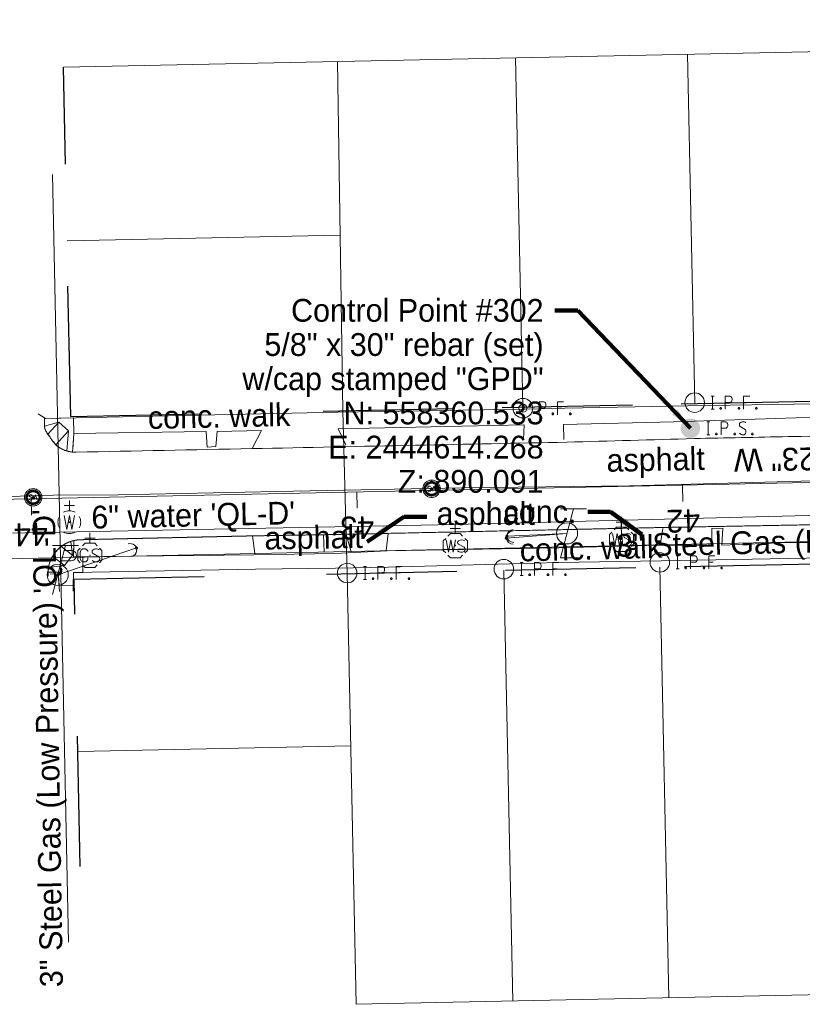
# Model space of a CAD drawing. Header units: feet. Extents: x 2433273 to 2447442, y 555003 to 575201.
# Tile 97 of 226: x 2444408 to 2444649, y 558184 to 558486. Entities that reach past the tile are written whole.
import ezdxf
from ezdxf.enums import TextEntityAlignment as Align

# ---------------------------------------------------------------- set-up
doc = ezdxf.new("R2010")
doc.units = ezdxf.units.FT
doc.header["$LTSCALE"] = 50
doc.header["$MEASUREMENT"] = 0
for name, pattern in [('cl20', [100, 5, -5, 80, -5, 5]), ('cl50', [100, 7.5, -7.5, 70, -7.5, 7.5]), ('DGN Style 1', [291.026069, 0.484236, -290.541832]), ('DGN Style 2', [484.236387, 290.541832, -193.694555]), ('DGN Style 3', [677.930942, 484.236387, -193.694555]), ('DGN Style 4', [775.262456, 387.38911, -193.694555, 0.484236, -193.694555]), ('DGN Style 5', [338.965471, 145.270916, -193.694555]), ('DGN Style 6', [921.017609, 0.484236, -193.694555, 338.965471, -193.694555, 0.484236, -193.694555]), ('DGN Style 7', [968.472775, 435.812749, -193.694555, 145.270916, -193.694555]), ('drainage01', [1.6, 0.85, -0.75]), ('rowex', [4.85, 0.8, -0.375, -0.375, 0.8, -0.3, 0.8, -0.3, 0.8, -0.3])]:
    doc.linetypes.add(name, pattern=pattern)
for name, color, linetype, lineweight in [('DV_X_Lot_Line', 2, 'DGN Style 3', 0), ('DV_X_Property_Line', 7, 'Continuous', 0), ('GE_P_CL_50', 7, 'cl50', 13), ('GK_Drainage_Nodes', 7, 'Continuous', 53), ('GK_Drainage_Nodes (Construction)', 7, 'Continuous', 53), ('PV_P_Curb_Ramp', 120, 'Continuous', 13), ('PV_X_COP', 4, 'DGN Style 4', 0), ('PV_X_Driveway', 7, 'DGN Style 5', 0), ('PV_X_EOP', 7, 'DGN Style 3', 0), ('PV_X_Walk', 120, 'DGN Style 5', 0), ('RW_X_CL_20', 6, 'cl20', 0), ('RW_X_Fee_RW', 6, 'rowex', 30), ('SV_P_Mon_Cells_Set', 7, 'Continuous', 0), ('SV_X_Mon_Cells_Found', 7, 'Continuous', 0), ('SV_X_Text', 7, 'Continuous', 0), ('UT_X_Gas', 2, 'Continuous', 0), ('UT_X_Gas_Cells', 2, 'Continuous', 0), ('UT_X_Gas_Cells (Construction)', 2, 'Continuous', 0), ('UT_X_Gas_Text', 7, 'Continuous', 0), ('UT_X_Misc_Cells', 7, 'Continuous', 0), ('UT_X_Sanitary_Cells', 3, 'Continuous', 0), ('UT_X_Sanitary_Cells (Construction)', 3, 'Continuous', 0), ('UT_X_Water', 133, 'Continuous', 0), ('UT_X_Water_Cells', 133, 'Continuous', 0), ('UT_X_Water_Cells (Construction)', 133, 'Continuous', 0), ('UT_X_Water_Text', 7, 'Continuous', 0)]:
    doc.layers.add(name, color=color, linetype=linetype, lineweight=lineweight)
doc.styles.add('Slanted-Normal LS 0.50', font='font31.shx', dxfattribs={"height": 0.14})
doc.styles.add('Slanted-Normal LS 0.50_0', font='font31.shx')
doc.styles.add('Style-font31', font='font31.shx')
doc.dimstyles.new('Dec-0  Slanted', dxfattribs={"dimscale": 50, "dimtxt": 0.14, "dimasz": 0.14, "dimexe": 0.07, "dimexo": 0.07, "dimgap": 0.07, "dimtad": 1, "dimdec": 0, "dimzin": 3, "dimdsep": 46, "dimtxsty": 'Slanted-Normal LS 0.50_0', "dimcen": 0.09, "dimclrd": 97, "dimclre": 97, "dimclrt": 7, "dimadec": 0, "dimazin": 3, "dimtfac": 1, "dimtdec": 0, "dimtofl": 0, "dimtmove": 1, "dimatfit": 1, "dimfxl": 1, "dimtzin": 3, "dimlwd": 0, "dimlwe": 0, "dimarcsym": 0})

# ---------------------------------------------------------------- blocks, each defined once
blk = doc.blocks.new('TPW')
at = {"layer": 'UT_X_Misc_Cells', "color": 30, "linetype": 'Continuous', "lineweight": 0}
for p, q in [((0.0482, 0.18), (-0.0322, -0.12)), ((0.1282, 0.18), (-0.0318, 0.18)), ((0.0402, 0.15), (0.0827, 0.15)), ((0.0231, 0.0862), (0.0827, 0.0862))]:
    blk.add_line(p, q, dxfattribs=at)
blk.add_circle((0, 0), 0.065, dxfattribs=at)
at = {"layer": 'UT_X_Misc_Cells', "color": 30, "linetype": 'Continuous', "lineweight": 0, "extrusion": (0, 0, -1)}
blk.add_arc((-0.0833, 0.1181), 0.0319, 88.8767, 271.1233, dxfattribs=at)
blk = doc.blocks.new('GSS_2')
at = {"layer": 'UT_X_Gas_Cells', "color": 2, "linetype": 'Continuous', "lineweight": 0}
for p, q in [((0, 0.0741), (0, 0.1376)), ((0.0318, 0.1058), (-0.0319, 0.1058))]:
    blk.add_line(p, q, dxfattribs=at)
at = {"layer": 'UT_X_Gas_Cells', "color": 2, "linetype": 'Continuous', "lineweight": 0, "flags": 128}
for points in [[(0.0448, 0.0588), (0.0296, 0.0741), (-0.0297, 0.0741), (-0.0448, 0.059)], [(-0.0588, 0.0448), (-0.0741, 0.0297), (-0.0741, -0.0296), (-0.059, -0.0447)], [(-0.0129, 0.0242), (-0.0135, 0.0274), (-0.0154, 0.0305), (-0.0186, 0.0337), (-0.023, 0.0375), (-0.0261, 0.0387), (-0.0287, 0.0394), (-0.0324, 0.04), (-0.04, 0.04), (-0.0431, 0.0394), (-0.045, 0.0387), (-0.0476, 0.0375), (-0.0526, 0.0337), (-0.0557, 0.0293), (-0.0576, 0.0242), (-0.0589, 0.0173), (-0.0602, 0.0072), (-0.0602, -0.006), (-0.0595, -0.0167), (-0.057, -0.0249), (-0.0532, -0.0324), (-0.0501, -0.035), (-0.0463, -0.0375), (-0.0394, -0.04), (-0.0324, -0.04), (-0.0255, -0.0387), (-0.023, -0.0375), (-0.0205, -0.0362), (-0.018, -0.0337), (-0.0154, -0.0299), (-0.0129, -0.0243), (-0.0129, -0.0085), (-0.0261, -0.0085)], [(0.057, 0.0343), (0.0557, 0.0356), (0.0539, 0.0368), (0.0482, 0.0387), (0.0413, 0.04), (0.0362, 0.04), (0.0343, 0.04), (0.0261, 0.0381), (0.0192, 0.0343), (0.0148, 0.0293), (0.0135, 0.0242), (0.0135, 0.0205), (0.0148, 0.0154), (0.0198, 0.011), (0.0545, -0.0079), (0.0576, -0.0104), (0.0589, -0.0129), (0.0602, -0.0167), (0.0602, -0.0205), (0.0595, -0.0243), (0.0589, -0.0268), (0.0576, -0.0299), (0.0564, -0.0324), (0.0551, -0.0343), (0.0532, -0.0362), (0.0513, -0.0375), (0.0488, -0.0387), (0.0469, -0.0394), (0.0413, -0.04), (0.0324, -0.04), (0.0268, -0.0387), (0.0186, -0.0343), (0.0135, -0.0306)], [(0.0588, -0.0447), (0.074, -0.0296), (0.074, 0.0297), (0.0588, 0.0448)], [(-0.045, -0.0587), (-0.0297, -0.074), (0.0296, -0.074), (0.0448, -0.0588)]]:
    blk.add_lwpolyline(points, dxfattribs=at)
at = {"layer": 'UT_X_Gas_Cells (Construction)', "color": 2, "linetype": 'Continuous', "lineweight": 13}
blk.add_point((0, 0), dxfattribs=at)
blk = doc.blocks.new('DM_16')
at = {"layer": 'UT_X_Misc_Cells', "linetype": 'Continuous', "lineweight": 0}
h = blk.add_hatch(color=2, dxfattribs=at)
edge = h.paths.add_edge_path()
edge.add_arc((0, 0), 0.01, 0, 360)
at = {"layer": 'UT_X_Misc_Cells', "color": 2, "linetype": 'Continuous', "lineweight": 0}
blk.add_arc((0.04, 0), 0.04, 90, 270, dxfattribs=at)
blk = doc.blocks.new('WGV_3')
at = {"layer": 'UT_X_Water_Cells', "color": 133, "linetype": 'Continuous', "lineweight": 0}
for p, q in [((0, 0.07), (0, 0.1336)), ((0.0318, 0.1018), (-0.0318, 0.1018))]:
    blk.add_line(p, q, dxfattribs=at)
at = {"layer": 'UT_X_Water_Cells', "color": 133, "linetype": 'Continuous', "lineweight": 0, "flags": 128}
blk.add_lwpolyline([(-0.0318, 0.041), (-0.0159, -0.0452), (0, 0.041), (0.016, -0.0452), (0.0318, 0.041)], dxfattribs=at)
at = {"layer": 'UT_X_Water_Cells', "color": 133, "linetype": 'Continuous', "lineweight": 0}
for start, end in [(60.01836, 120.01574), (330.01836, 29.98164), (239.98426, 299.98164)]:
    blk.add_arc((0, 0.0001), 0.07, start, end, dxfattribs=at)
at = {"layer": 'UT_X_Water_Cells', "color": 133, "linetype": 'Continuous', "lineweight": 0, "extrusion": (0, 0, -1)}
blk.add_arc((0, 0.0001), 0.07, 330.01836, 29.98164, dxfattribs=at)
at = {"layer": 'UT_X_Water_Cells (Construction)', "color": 133, "linetype": 'Continuous', "lineweight": 30}
blk.add_point((0, 0), dxfattribs=at)
blk = doc.blocks.new('WSS')
at = {"layer": 'UT_X_Water_Cells', "color": 133, "linetype": 'Continuous', "lineweight": 0}
for p, q in [((0, 0.0741), (0, 0.1376)), ((0.0317, 0.1058), (-0.0319, 0.1058)), ((0.0202, 0.0082), (0.0552, -0.0101))]:
    blk.add_line(p, q, dxfattribs=at)
at = {"layer": 'UT_X_Water_Cells', "color": 133, "linetype": 'Continuous', "lineweight": 0, "flags": 128}
for points in [[(0.0448, 0.0588), (0.0296, 0.0741), (-0.0297, 0.0741), (-0.0448, 0.059)], [(-0.0588, 0.0448), (-0.0741, 0.0297), (-0.0741, -0.0296), (-0.059, -0.0447)], [(-0.0554, 0.0355), (-0.0413, -0.0408), (-0.0272, 0.0355), (-0.013, -0.0408), (0.0013, 0.0355)], [(0.0588, -0.0447), (0.074, -0.0296), (0.074, 0.0297), (0.0588, 0.0448)], [(-0.045, -0.0587), (-0.0297, -0.074), (0.0296, -0.074), (0.0448, -0.0588)]]:
    blk.add_lwpolyline(points, dxfattribs=at)
at = {"layer": 'UT_X_Water_Cells', "color": 133, "linetype": 'Continuous', "lineweight": 0, "extrusion": (0, 0, -1)}
for centre, radius, start, end in [((-0.0277, 0.0195), 0.0135, 303.63245, 53.74127), ((-0.0388, -0.0047), 0.04, 61.34633, 118.65367), ((-0.0372, -0.0091), 0.0316, 235.60372, 316.33053), ((-0.0438, -0.0225), 0.017, 132.06416, 228.51167)]:
    blk.add_arc(centre, radius, start, end, dxfattribs=at)
at = {"layer": 'UT_X_Water_Cells (Construction)', "color": 133, "linetype": 'Continuous', "lineweight": 30}
blk.add_point((0, 0), dxfattribs=at)
blk = doc.blocks.new('DM_17')
at = {"layer": 'UT_X_Misc_Cells', "linetype": 'Continuous', "lineweight": 0}
h = blk.add_hatch(color=2, dxfattribs=at)
edge = h.paths.add_edge_path()
edge.add_arc((0, 0), 0.01, 0, 360)
at = {"layer": 'UT_X_Misc_Cells', "color": 2, "linetype": 'Continuous', "lineweight": 0}
blk.add_arc((0.04, 0), 0.04, 90, 270, dxfattribs=at)
blk = doc.blocks.new('DM_18')
at = {"layer": 'UT_X_Misc_Cells', "linetype": 'Continuous', "lineweight": 0}
h = blk.add_hatch(color=2, dxfattribs=at)
edge = h.paths.add_edge_path()
edge.add_arc((0, 0), 0.01, 0, 360)
at = {"layer": 'UT_X_Misc_Cells', "color": 2, "linetype": 'Continuous', "lineweight": 0}
blk.add_arc((0.04, 0), 0.04, 90, 270, dxfattribs=at)
blk = doc.blocks.new('WSS_1')
at = {"layer": 'UT_X_Water_Cells', "color": 133, "linetype": 'Continuous', "lineweight": 0}
for p, q in [((0, 0.0741), (0, 0.1376)), ((0.0318, 0.1058), (-0.0319, 0.1058)), ((0.0202, 0.0082), (0.0553, -0.0101))]:
    blk.add_line(p, q, dxfattribs=at)
at = {"layer": 'UT_X_Water_Cells', "color": 133, "linetype": 'Continuous', "lineweight": 0, "flags": 128}
for points in [[(0.0448, 0.0588), (0.0296, 0.0741), (-0.0297, 0.0741), (-0.0448, 0.059)], [(-0.0588, 0.0448), (-0.0741, 0.0297), (-0.0741, -0.0296), (-0.059, -0.0447)], [(-0.0554, 0.0355), (-0.0413, -0.0408), (-0.0272, 0.0355), (-0.013, -0.0408), (0.0013, 0.0355)], [(0.0588, -0.0447), (0.074, -0.0296), (0.074, 0.0297), (0.0588, 0.0448)], [(-0.045, -0.0587), (-0.0297, -0.074), (0.0296, -0.074), (0.0448, -0.0588)]]:
    blk.add_lwpolyline(points, dxfattribs=at)
at = {"layer": 'UT_X_Water_Cells', "color": 133, "linetype": 'Continuous', "lineweight": 0, "extrusion": (0, 0, -1)}
for centre, radius, start, end in [((-0.0277, 0.0195), 0.0135, 303.63245, 53.74127), ((-0.0388, -0.0047), 0.04, 61.34633, 118.65367), ((-0.0372, -0.0091), 0.0316, 235.60372, 316.33053), ((-0.0438, -0.0225), 0.017, 132.06416, 228.51167)]:
    blk.add_arc(centre, radius, start, end, dxfattribs=at)
at = {"layer": 'UT_X_Water_Cells (Construction)', "color": 133, "linetype": 'Continuous', "lineweight": 30}
blk.add_point((0, 0), dxfattribs=at)
blk = doc.blocks.new('MH1D-X-SAN')
at = {"layer": 'GK_Drainage_Nodes (Construction)', "color": 61, "linetype": 'DGN Style 6', "lineweight": 53}
blk.add_circle((0, 0), 2, dxfattribs=at)
at = {"layer": 'GK_Drainage_Nodes (Construction)', "color": 223, "linetype": 'DGN Style 1', "lineweight": 53}
blk.add_point((0, 2), dxfattribs=at)
at = {"layer": 'GK_Drainage_Nodes (Construction)', "color": 151, "linetype": 'DGN Style 7', "lineweight": 53}
blk.add_point((0, 0), dxfattribs=at)
at = {"layer": 'GK_Drainage_Nodes (Construction)', "color": 21, "linetype": 'DGN Style 5', "lineweight": 53}
blk.add_point((0, 0), dxfattribs=at)
at = {"layer": 'GK_Drainage_Nodes (Construction)', "color": 40, "linetype": 'DGN Style 4', "lineweight": 53}
blk.add_point((0, 0), dxfattribs=at)
at = {"layer": 'GK_Drainage_Nodes (Construction)', "color": 21, "linetype": 'DGN Style 2', "lineweight": 53}
blk.add_point((0, -2), dxfattribs=at)
at = {"layer": 'UT_X_Sanitary_Cells', "color": 3, "linetype": 'Continuous', "lineweight": 0, "flags": 128}
for points in [[(-0.33, 0.69), (-0.36, 0.71), (-0.4, 0.74), (-0.51, 0.77), (-0.65, 0.8), (-0.75, 0.8), (-0.79, 0.8), (-0.95, 0.76), (-1.09, 0.69), (-1.18, 0.59), (-1.2, 0.48), (-1.2, 0.41), (-1.18, 0.31), (-1.08, 0.22), (-0.38, -0.16), (-0.32, -0.21), (-0.29, -0.26), (-0.27, -0.33), (-0.27, -0.41), (-0.28, -0.48), (-0.29, -0.54), (-0.32, -0.6), (-0.35, -0.65), (-0.37, -0.69), (-0.41, -0.72), (-0.45, -0.75), (-0.5, -0.77), (-0.53, -0.79), (-0.65, -0.8), (-0.82, -0.8), (-0.94, -0.77), (-1.1, -0.69), (-1.2, -0.61)], [(0.21, -0.8), (0.71, 0.8), (1.2, -0.8)], [(1.08, -0.42), (0.34, -0.42)]]:
    blk.add_lwpolyline(points, dxfattribs=at)
at = {"layer": 'UT_X_Sanitary_Cells', "linetype": 'drainage01', "lineweight": 0}
blk.add_circle((0, 0), 2.67, dxfattribs=at)
at = {"layer": 'UT_X_Sanitary_Cells (Construction)', "color": 20, "linetype": 'drainage01', "lineweight": 0}
blk.add_circle((0, 0), 2, dxfattribs=at)
blk = doc.blocks.new('MH1D-X-SAN_1')
at = {"layer": 'GK_Drainage_Nodes (Construction)', "color": 61, "linetype": 'DGN Style 6', "lineweight": 53}
blk.add_circle((0, 0), 2, dxfattribs=at)
at = {"layer": 'GK_Drainage_Nodes (Construction)', "color": 223, "linetype": 'DGN Style 1', "lineweight": 53}
blk.add_point((0, 2), dxfattribs=at)
at = {"layer": 'GK_Drainage_Nodes (Construction)', "color": 151, "linetype": 'DGN Style 7', "lineweight": 53}
blk.add_point((0, 0), dxfattribs=at)
at = {"layer": 'GK_Drainage_Nodes (Construction)', "color": 21, "linetype": 'DGN Style 5', "lineweight": 53}
blk.add_point((0, 0), dxfattribs=at)
at = {"layer": 'GK_Drainage_Nodes (Construction)', "color": 40, "linetype": 'DGN Style 4', "lineweight": 53}
blk.add_point((0, 0), dxfattribs=at)
at = {"layer": 'GK_Drainage_Nodes (Construction)', "color": 21, "linetype": 'DGN Style 2', "lineweight": 53}
blk.add_point((0, -2), dxfattribs=at)
at = {"layer": 'UT_X_Sanitary_Cells', "color": 3, "linetype": 'Continuous', "lineweight": 0, "flags": 128}
for points in [[(-0.33, 0.69), (-0.36, 0.71), (-0.4, 0.74), (-0.51, 0.77), (-0.65, 0.8), (-0.75, 0.8), (-0.79, 0.8), (-0.95, 0.76), (-1.09, 0.69), (-1.18, 0.59), (-1.2, 0.48), (-1.2, 0.41), (-1.18, 0.31), (-1.08, 0.22), (-0.38, -0.16), (-0.32, -0.21), (-0.29, -0.26), (-0.27, -0.33), (-0.27, -0.41), (-0.28, -0.48), (-0.29, -0.54), (-0.32, -0.6), (-0.35, -0.65), (-0.37, -0.69), (-0.41, -0.72), (-0.45, -0.75), (-0.5, -0.77), (-0.53, -0.79), (-0.65, -0.8), (-0.82, -0.8), (-0.94, -0.77), (-1.1, -0.69), (-1.2, -0.61)], [(0.21, -0.8), (0.71, 0.8), (1.2, -0.8)], [(1.08, -0.42), (0.34, -0.42)]]:
    blk.add_lwpolyline(points, dxfattribs=at)
at = {"layer": 'UT_X_Sanitary_Cells', "linetype": 'drainage01', "lineweight": 0}
blk.add_circle((0, 0), 2.67, dxfattribs=at)
at = {"layer": 'UT_X_Sanitary_Cells (Construction)', "color": 20, "linetype": 'drainage01', "lineweight": 0}
blk.add_circle((0, 0), 2, dxfattribs=at)
blk = doc.blocks.new('IPIPE_6')
at = {"layer": 'SV_X_Mon_Cells_Found', "color": 7, "linetype": 'Continuous', "lineweight": 0, "flags": 128}
for points in [[(0.0999, -0.04), (0.0999, 0.04), (0.1263, 0.04), (0.1291, 0.0394), (0.1329, 0.0381), (0.1346, 0.0368), (0.1362, 0.0356), (0.1384, 0.0324), (0.1401, 0.0293), (0.1412, 0.0242), (0.1412, 0.0167), (0.1406, 0.0142), (0.1395, 0.0104), (0.1373, 0.006), (0.1351, 0.0041), (0.1335, 0.0028), (0.1307, 0.0016), (0.1263, 0.0009), (0.0999, 0.0009)], [(0.2503, 0.04), (0.2123, 0.04), (0.2123, -0.04)], [(0.2123, 0.0009), (0.2393, 0.0009)], [(0.182, -0.0293), (0.1847, -0.0293), (0.1864, -0.0305), (0.188, -0.0331), (0.188, -0.0362), (0.1864, -0.0387), (0.1847, -0.04), (0.182, -0.04), (0.1803, -0.0387), (0.1787, -0.0362), (0.1787, -0.0331), (0.1803, -0.0305), (0.182, -0.0293)], [(0.2895, -0.0293), (0.2922, -0.0293), (0.2939, -0.0305), (0.2955, -0.0331), (0.2955, -0.0362), (0.2939, -0.0387), (0.2922, -0.04), (0.2895, -0.04), (0.2878, -0.0387), (0.2861, -0.0362), (0.2861, -0.0331), (0.2878, -0.0305), (0.2895, -0.0293)]]:
    blk.add_lwpolyline(points, dxfattribs=at)
at = {"layer": 'SV_X_Mon_Cells_Found', "color": 7, "linetype": 'Continuous', "lineweight": 0}
for radius in [0.06, 0.0247]:
    blk.add_circle((0, 0), radius, dxfattribs=at)
blk = doc.blocks.new('IPF_26')
at = {"layer": 'SV_X_Mon_Cells_Found', "color": 7, "linetype": 'Continuous', "lineweight": 0, "flags": 128}
for points in [[(0.1007, 0.04), (0.1184, 0.04)], [(0.1095, -0.04), (0.1095, 0.04)], [(0.1878, -0.04), (0.1878, 0.04), (0.2143, 0.04), (0.217, 0.0394), (0.2209, 0.0381), (0.2225, 0.0368), (0.2242, 0.0356), (0.2264, 0.0324), (0.228, 0.0293), (0.2291, 0.0242), (0.2291, 0.0167), (0.2286, 0.0142), (0.2275, 0.0104), (0.2253, 0.006), (0.2231, 0.0041), (0.2214, 0.0028), (0.2187, 0.0016), (0.2143, 0.0009), (0.1878, 0.0009)], [(0.3383, 0.04), (0.3002, 0.04), (0.3002, -0.04)], [(0.3002, 0.0009), (0.3272, 0.0009)], [(0.1007, -0.04), (0.1184, -0.04)], [(0.1575, -0.0293), (0.1602, -0.0293), (0.1619, -0.0305), (0.1635, -0.0331), (0.1635, -0.0362), (0.1619, -0.0387), (0.1602, -0.04), (0.1575, -0.04), (0.1558, -0.0387), (0.1542, -0.0362), (0.1542, -0.0331), (0.1558, -0.0305), (0.1575, -0.0293)], [(0.2699, -0.0293), (0.2727, -0.0293), (0.2743, -0.0305), (0.276, -0.0331), (0.276, -0.0362), (0.2743, -0.0387), (0.2727, -0.04), (0.2699, -0.04), (0.2683, -0.0387), (0.2666, -0.0362), (0.2666, -0.0331), (0.2683, -0.0305), (0.2699, -0.0293)], [(0.3774, -0.0293), (0.3801, -0.0293), (0.3818, -0.0305), (0.3835, -0.0331), (0.3835, -0.0362), (0.3818, -0.0387), (0.3801, -0.04), (0.3774, -0.04), (0.3757, -0.0387), (0.3741, -0.0362), (0.3741, -0.0331), (0.3757, -0.0305), (0.3774, -0.0293)]]:
    blk.add_lwpolyline(points, dxfattribs=at)
at = {"layer": 'SV_X_Mon_Cells_Found', "color": 7, "linetype": 'Continuous', "lineweight": 0}
blk.add_circle((0, 0), 0.06, dxfattribs=at)
blk = doc.blocks.new('IPF_27')
at = {"layer": 'SV_X_Mon_Cells_Found', "color": 7, "linetype": 'Continuous', "lineweight": 0, "flags": 128}
for points in [[(0.1007, 0.04), (0.1184, 0.04)], [(0.1095, -0.04), (0.1095, 0.04)], [(0.1878, -0.04), (0.1878, 0.04), (0.2143, 0.04), (0.217, 0.0394), (0.2209, 0.0381), (0.2225, 0.0368), (0.2242, 0.0356), (0.2264, 0.0324), (0.228, 0.0293), (0.2291, 0.0242), (0.2291, 0.0167), (0.2286, 0.0142), (0.2275, 0.0104), (0.2253, 0.006), (0.2231, 0.0041), (0.2214, 0.0028), (0.2187, 0.0016), (0.2143, 0.0009), (0.1878, 0.0009)], [(0.3383, 0.04), (0.3002, 0.04), (0.3002, -0.04)], [(0.3002, 0.0009), (0.3272, 0.0009)], [(0.1007, -0.04), (0.1184, -0.04)], [(0.1575, -0.0293), (0.1602, -0.0293), (0.1619, -0.0305), (0.1635, -0.0331), (0.1635, -0.0362), (0.1619, -0.0387), (0.1602, -0.04), (0.1575, -0.04), (0.1558, -0.0387), (0.1542, -0.0362), (0.1542, -0.0331), (0.1558, -0.0305), (0.1575, -0.0293)], [(0.2699, -0.0293), (0.2727, -0.0293), (0.2743, -0.0305), (0.276, -0.0331), (0.276, -0.0362), (0.2743, -0.0387), (0.2727, -0.04), (0.2699, -0.04), (0.2683, -0.0387), (0.2666, -0.0362), (0.2666, -0.0331), (0.2683, -0.0305), (0.2699, -0.0293)], [(0.3774, -0.0293), (0.3801, -0.0293), (0.3818, -0.0305), (0.3835, -0.0331), (0.3835, -0.0362), (0.3818, -0.0387), (0.3801, -0.04), (0.3774, -0.04), (0.3757, -0.0387), (0.3741, -0.0362), (0.3741, -0.0331), (0.3757, -0.0305), (0.3774, -0.0293)]]:
    blk.add_lwpolyline(points, dxfattribs=at)
at = {"layer": 'SV_X_Mon_Cells_Found', "color": 7, "linetype": 'Continuous', "lineweight": 0}
blk.add_circle((0, 0), 0.06, dxfattribs=at)
blk = doc.blocks.new('IPF_28')
at = {"layer": 'SV_X_Mon_Cells_Found', "color": 7, "linetype": 'Continuous', "lineweight": 0, "flags": 128}
for points in [[(0.1007, 0.04), (0.1184, 0.04)], [(0.1095, -0.04), (0.1095, 0.04)], [(0.1878, -0.04), (0.1878, 0.04), (0.2143, 0.04), (0.217, 0.0394), (0.2209, 0.0381), (0.2225, 0.0368), (0.2242, 0.0356), (0.2264, 0.0324), (0.228, 0.0293), (0.2291, 0.0242), (0.2291, 0.0167), (0.2286, 0.0142), (0.2275, 0.0104), (0.2253, 0.006), (0.2231, 0.0041), (0.2214, 0.0028), (0.2187, 0.0016), (0.2143, 0.0009), (0.1878, 0.0009)], [(0.3383, 0.04), (0.3002, 0.04), (0.3002, -0.04)], [(0.3002, 0.0009), (0.3272, 0.0009)], [(0.1007, -0.04), (0.1184, -0.04)], [(0.1575, -0.0293), (0.1602, -0.0293), (0.1619, -0.0305), (0.1635, -0.0331), (0.1635, -0.0362), (0.1619, -0.0387), (0.1602, -0.04), (0.1575, -0.04), (0.1558, -0.0387), (0.1542, -0.0362), (0.1542, -0.0331), (0.1558, -0.0305), (0.1575, -0.0293)], [(0.2699, -0.0293), (0.2727, -0.0293), (0.2743, -0.0305), (0.276, -0.0331), (0.276, -0.0362), (0.2743, -0.0387), (0.2727, -0.04), (0.2699, -0.04), (0.2683, -0.0387), (0.2666, -0.0362), (0.2666, -0.0331), (0.2683, -0.0305), (0.2699, -0.0293)], [(0.3774, -0.0293), (0.3801, -0.0293), (0.3818, -0.0305), (0.3835, -0.0331), (0.3835, -0.0362), (0.3818, -0.0387), (0.3801, -0.04), (0.3774, -0.04), (0.3757, -0.0387), (0.3741, -0.0362), (0.3741, -0.0331), (0.3757, -0.0305), (0.3774, -0.0293)]]:
    blk.add_lwpolyline(points, dxfattribs=at)
at = {"layer": 'SV_X_Mon_Cells_Found', "color": 7, "linetype": 'Continuous', "lineweight": 0}
blk.add_circle((0, 0), 0.06, dxfattribs=at)
blk = doc.blocks.new('IPF_29')
at = {"layer": 'SV_X_Mon_Cells_Found', "color": 7, "linetype": 'Continuous', "lineweight": 0, "flags": 128}
for points in [[(0.1007, 0.04), (0.1184, 0.04)], [(0.1095, -0.04), (0.1095, 0.04)], [(0.1878, -0.04), (0.1878, 0.04), (0.2143, 0.04), (0.217, 0.0394), (0.2209, 0.0381), (0.2225, 0.0368), (0.2242, 0.0356), (0.2264, 0.0324), (0.228, 0.0293), (0.2291, 0.0242), (0.2291, 0.0167), (0.2286, 0.0142), (0.2275, 0.0104), (0.2253, 0.006), (0.2231, 0.0041), (0.2214, 0.0028), (0.2187, 0.0016), (0.2143, 0.0009), (0.1878, 0.0009)], [(0.3383, 0.04), (0.3002, 0.04), (0.3002, -0.04)], [(0.3002, 0.0009), (0.3272, 0.0009)], [(0.1007, -0.04), (0.1184, -0.04)], [(0.1575, -0.0293), (0.1602, -0.0293), (0.1619, -0.0305), (0.1635, -0.0331), (0.1635, -0.0362), (0.1619, -0.0387), (0.1602, -0.04), (0.1575, -0.04), (0.1558, -0.0387), (0.1542, -0.0362), (0.1542, -0.0331), (0.1558, -0.0305), (0.1575, -0.0293)], [(0.2699, -0.0293), (0.2727, -0.0293), (0.2743, -0.0305), (0.276, -0.0331), (0.276, -0.0362), (0.2743, -0.0387), (0.2727, -0.04), (0.2699, -0.04), (0.2683, -0.0387), (0.2666, -0.0362), (0.2666, -0.0331), (0.2683, -0.0305), (0.2699, -0.0293)], [(0.3774, -0.0293), (0.3801, -0.0293), (0.3818, -0.0305), (0.3835, -0.0331), (0.3835, -0.0362), (0.3818, -0.0387), (0.3801, -0.04), (0.3774, -0.04), (0.3757, -0.0387), (0.3741, -0.0362), (0.3741, -0.0331), (0.3757, -0.0305), (0.3774, -0.0293)]]:
    blk.add_lwpolyline(points, dxfattribs=at)
at = {"layer": 'SV_X_Mon_Cells_Found', "color": 7, "linetype": 'Continuous', "lineweight": 0}
blk.add_circle((0, 0), 0.06, dxfattribs=at)
blk = doc.blocks.new('TLGT_11')
at = {"layer": 'UT_X_Misc_Cells', "color": 30, "linetype": 'Continuous', "lineweight": 0}
for p, q in [((0.0402, 0.15), (-0.0402, -0.15)), ((0.1202, 0.15), (-0.0398, 0.15)), ((0.0798, -0.15), (-0.0402, -0.15))]:
    blk.add_line(p, q, dxfattribs=at)
blk.add_circle((0, 0), 0.065, dxfattribs=at)
blk = doc.blocks.new('IPS_12')
at = {"layer": 'SV_P_Mon_Cells_Set', "linetype": 'Continuous', "lineweight": 0}
h = blk.add_hatch(color=2, dxfattribs=at)
edge = h.paths.add_edge_path()
edge.add_arc((0, 0), 0.06, 0, 360)
at = {"layer": 'SV_P_Mon_Cells_Set', "color": 2, "linetype": 'Continuous', "lineweight": 0, "flags": 128}
for points in [[(0.1009, 0.0401), (0.1186, 0.0401)], [(0.1098, -0.0399), (0.1098, 0.0401)], [(0.188, -0.0399), (0.188, 0.0401), (0.2145, 0.0401), (0.2172, 0.0394), (0.2211, 0.0382), (0.2228, 0.0369), (0.2244, 0.0357), (0.2266, 0.0325), (0.2283, 0.0294), (0.2294, 0.0243), (0.2294, 0.0168), (0.2288, 0.0143), (0.2277, 0.0105), (0.2255, 0.0061), (0.2233, 0.0042), (0.2217, 0.0029), (0.2189, 0.0017), (0.2145, 0.001), (0.188, 0.001)], [(0.3385, 0.0344), (0.3374, 0.0357), (0.3357, 0.0369), (0.3308, 0.0388), (0.3247, 0.0401), (0.3203, 0.0401), (0.3187, 0.0401), (0.3115, 0.0382), (0.3054, 0.0344), (0.3016, 0.0294), (0.3005, 0.0243), (0.3005, 0.0206), (0.3016, 0.0155), (0.306, 0.0111), (0.3363, -0.0078), (0.339, -0.0103), (0.3401, -0.0128), (0.3412, -0.0166), (0.3412, -0.0204), (0.3407, -0.0242), (0.3401, -0.0267), (0.339, -0.0298), (0.3379, -0.0324), (0.3368, -0.0342), (0.3352, -0.0361), (0.3335, -0.0374), (0.3313, -0.0387), (0.3297, -0.0393), (0.3247, -0.0399), (0.317, -0.0399), (0.312, -0.0387), (0.3049, -0.0342), (0.3005, -0.0305)], [(0.1009, -0.0399), (0.1186, -0.0399)], [(0.1577, -0.0292), (0.1605, -0.0292), (0.1621, -0.0305), (0.1638, -0.033), (0.1638, -0.0361), (0.1621, -0.0387), (0.1605, -0.0399), (0.1577, -0.0399), (0.1561, -0.0387), (0.1544, -0.0361), (0.1544, -0.033), (0.1561, -0.0305), (0.1577, -0.0292)], [(0.2702, -0.0292), (0.2729, -0.0292), (0.2746, -0.0305), (0.2762, -0.033), (0.2762, -0.0361), (0.2746, -0.0387), (0.2729, -0.0399), (0.2702, -0.0399), (0.2685, -0.0387), (0.2668, -0.0361), (0.2668, -0.033), (0.2685, -0.0305), (0.2702, -0.0292)], [(0.3793, -0.0292), (0.382, -0.0292), (0.3837, -0.0305), (0.3853, -0.033), (0.3853, -0.0361), (0.3837, -0.0387), (0.382, -0.0399), (0.3793, -0.0399), (0.3776, -0.0387), (0.376, -0.0361), (0.376, -0.033), (0.3776, -0.0305), (0.3793, -0.0292)]]:
    blk.add_lwpolyline(points, dxfattribs=at)

msp = doc.modelspace()

# ---------------------------------------------------------------- linework, layer by layer
at = {"layer": 'DV_X_Lot_Line'}
msp.add_line((2444507.59, 558365.9), (2444508.91, 558315.92), dxfattribs=at)
at = {"layer": 'DV_X_Property_Line'}
for p, q in [((2444421.76, 558471.44), (2445122.19, 558486.03)), ((2444505.93, 558473.19), (2444507.59, 558365.9)), ((2444560.6, 558474.33), (2444562.83, 558367.05)), ((2444613.37, 558475.43), (2444615.6, 558368.15)), ((2444422.87, 558418.15), (2444506.76, 558419.89)), ((2444511.66, 558183.63), (2444508.91, 558315.92)), ((2444559.74, 558184.63), (2444556.98, 558316.92)), ((2444607.67, 558185.63), (2444604.91, 558317.92)), ((2444426.25, 558261.25), (2444510.01, 558263)), ((2444511.66, 558183.63), (2444655.66, 558186.63))]:
    msp.add_line(p, q, dxfattribs=at)
at = {"layer": 'GE_P_CL_50'}
msp.add_line((2445148.88, 558354.26), (2443880.06, 558327.82), dxfattribs=at)
at = {"layer": 'GE_P_CL_50', "linetype": 'Continuous'}
for p, q in [((2444611.86, 558343.07), (2444611.96, 558338.07)), ((2444511.88, 558340.98), (2444511.98, 558335.99)), ((2444411.9, 558338.9), (2444412.01, 558333.9))]:
    msp.add_line(p, q, dxfattribs=at)
at = {"layer": 'PV_P_Curb_Ramp'}
for p, q in [((2444424.87, 558363.72), (2444415.91, 558363.52)), ((2444424.87, 558363.72), (2444424.96, 558358.97)), ((2444415.92, 558361.14), (2444415.91, 558363.52)), ((2444420.37, 558362.42), (2444415.92, 558361.14)), ((2444420.37, 558362.42), (2444416.99, 558358.74)), ((2444420.37, 558362.42), (2444423.31, 558359.71)), ((2444423.31, 558359.71), (2444419.41, 558355.47)), ((2444423.31, 558359.71), (2444422.85, 558353.56)), ((2444424.96, 558358.97), (2444424.59, 558353.24)), ((2444424.58, 558321.55), (2444424.02, 558325.79)), ((2444424.83, 558321.01), (2444424.95, 558326.05)), ((2444424.58, 558321.55), (2444421.08, 558324.24)), ((2444424.58, 558321.55), (2444422.14, 558318.38)), ((2444422.14, 558318.38), (2444417.18, 558317.74)), ((2444422.14, 558318.38), (2444418.43, 558321.24)), ((2444427.75, 558321.05), (2444424.83, 558321.01)), ((2444427.74, 558316.29), (2444427.75, 558321.05)), ((2444420.16, 558316.31), (2444417.04, 558316.31)), ((2444420.41, 558312.31), (2444420.16, 558316.31)), ((2444424.8, 558312.29), (2444424.83, 558316.29)), ((2444427.74, 558316.29), (2444424.83, 558316.29)), ((2444424.8, 558312.29), (2444420.41, 558312.31))]:
    msp.add_line(p, q, dxfattribs=at)
at = {"layer": 'PV_P_Curb_Ramp', "extrusion": (0, 0, -1)}
for centre, radius, start, end in [((-2444420.67, 558361.74), 4.78, 318.4903, 352.8116), ((-2444475.63, 558400.17), 71.82, 321.5047, 324.606), ((-2444425.28, 558361.99), 8.77, 274.5057, 312.0428)]:
    msp.add_arc(centre, radius, start, end, dxfattribs=at)
at = {"layer": 'PV_P_Curb_Ramp'}
msp.add_arc((2444427.27, 558316.08), 10.23, 103.128, 178.7055, dxfattribs=at)
at = {"layer": 'PV_X_COP', "flags": 128}
for points in [[(2445407.24, 558342.41), (2445383.21, 558344.12), (2445341.46, 558345.2), (2445303.63, 558346.63), (2445254.98, 558348.61), (2445201.62, 558351.68), (2445163.53, 558354), (2445140.08, 558355.51), (2445121.69, 558355.02), (2445087.7, 558353.67), (2445034.35, 558352.75), (2444984.03, 558351.72), (2444944.76, 558351.07), (2444894.83, 558350.75), (2444858.97, 558349.69), (2444807.05, 558348.11), (2444777.88, 558347.48), (2444738, 558346.47), (2444698.48, 558345.64), (2444655.21, 558344.46), (2444644.71, 558344.23)], [(2444644.71, 558344.23), (2444595.6, 558342.86), (2444544.04, 558342.26), (2444487.22, 558341.17), (2444438.6, 558340.08), (2444418.74, 558340.02), (2444391.02, 558339.21), (2444337.3, 558337.73), (2444285.21, 558337.04), (2444236.83, 558336.07), (2444191.26, 558335.88), (2444157.62, 558334), (2444122.74, 558333.03), (2444069.83, 558331.58), (2444021.11, 558330.4), (2443989.27, 558328.75)], [(2444644.71, 558344.23), (2444595.6, 558342.86), (2444544.04, 558342.26), (2444487.22, 558341.17), (2444438.6, 558340.08), (2444418.74, 558340.02), (2444391.02, 558339.21), (2444337.3, 558337.73), (2444285.21, 558337.04), (2444236.83, 558336.07), (2444191.26, 558335.88), (2444157.62, 558334), (2444122.74, 558333.03), (2444069.83, 558331.58), (2444021.11, 558330.4), (2443989.27, 558328.75)]]:
    msp.add_lwpolyline(points, dxfattribs=at)
at = {"layer": 'PV_X_Driveway', "flags": 128}
for points in [[(2444479.79, 558327.48), (2444480.5, 558322.05)], [(2444479.79, 558327.48), (2444480.5, 558322.05)], [(2444501.79, 558322.52), (2444501.66, 558327.84)], [(2444501.79, 558322.52), (2444501.66, 558327.84)], [(2444508.54, 558327.92), (2444510.12, 558322.62)], [(2444508.54, 558327.92), (2444510.12, 558322.62)], [(2444520.84, 558322.99), (2444521.5, 558328.18)], [(2444520.84, 558322.99), (2444521.5, 558328.18)], [(2444593.04, 558329.77), (2444593.53, 558324.58)], [(2444593.04, 558329.77), (2444593.53, 558324.58)], [(2444604.98, 558324.66), (2444605.8, 558329.74)], [(2444604.98, 558324.66), (2444605.8, 558329.74)]]:
    msp.add_lwpolyline(points, dxfattribs=at)
at = {"layer": 'PV_X_EOP'}
msp.add_line((2444414.06, 558364.99), (2444416.31, 558363.53), dxfattribs=at)
msp.add_open_spline([(2444415.91, 558363.29), (2444415.91, 558362.61), (2444415.91, 558361.93), (2444415.91, 558361.25), (2444415.91, 558359.94), (2444416.94, 558358.88), (2444417.69, 558357.74), (2444418.45, 558356.61), (2444419.08, 558355.56), (2444420.28, 558354.77), (2444421.98, 558353.63), (2444423.79, 558353.16), (2444425.66, 558353.2), (2444443.65, 558353.56), (2444461.65, 558353.92), (2444479.64, 558354.28), (2444496.39, 558354.63), (2444513.14, 558354.98), (2444529.9, 558355.32), (2444545.39, 558355.64), (2444560.89, 558355.96), (2444576.39, 558356.28), (2444589.4, 558356.64), (2444602.42, 558357.01), (2444615.43, 558357.38), (2444625.05, 558357.58), (2444634.68, 558357.78), (2444644.3, 558357.98), (2444665.36, 558358.34), (2444686.41, 558358.69), (2444707.47, 558359.05), (2444723.19, 558359.41), (2444738.9, 558359.77), (2444754.62, 558360.13), (2444768.05, 558360.38), (2444781.47, 558360.63), (2444794.9, 558360.88), (2444795.11, 558360.86), (2444795.32, 558360.85), (2444795.54, 558360.83), (2444796.22, 558360.82), (2444796.9, 558360.8), (2444797.58, 558360.79), (2444798.26, 558360.83), (2444798.95, 558360.87), (2444799.63, 558360.91), (2444810.86, 558361.07), (2444822.1, 558361.22), (2444833.33, 558361.37), (2444847.11, 558361.7), (2444860.9, 558362.02), (2444874.69, 558362.35), (2444912.97, 558363.04), (2444951.26, 558363.73), (2444989.55, 558364.42), (2445008.77, 558364.89), (2445028, 558365.37), (2445047.22, 558365.84), (2445065.71, 558366.24), (2445084.21, 558366.64), (2445102.7, 558367.04), (2445107.5, 558367.04), (2445112.3, 558367.05), (2445117.1, 558367.05), (2445117.55, 558367.1), (2445118, 558367.15), (2445118.45, 558367.2), (2445119.12, 558367.18), (2445119.8, 558367.15), (2445120.47, 558367.13), (2445121.22, 558367.1), (2445121.95, 558367.32), (2445122.69, 558367.51), (2445124.48, 558367.99), (2445126.17, 558368.51), (2445127.5, 558370.11), (2445128.94, 558371.84), (2445129.34, 558373.74), (2445129.41, 558375.72), (2445129.43, 558376.56), (2445129.46, 558377.4), (2445129.49, 558378.24)], degree=3, knots=[0, 0, 0, 0, 0.00976, 0.00976, 0.00976, 0.028625, 0.028625, 0.028625, 0.047535, 0.047535, 0.047535, 0.074408, 0.074408, 0.074408, 0.333333, 0.333333, 0.333333, 0.352941, 0.352941, 0.352941, 0.372549, 0.372549, 0.372549, 0.392157, 0.392157, 0.392157, 0.411765, 0.411765, 0.411765, 0.431373, 0.431373, 0.431373, 0.45098, 0.45098, 0.45098, 0.470588, 0.470588, 0.470588, 0.490196, 0.490196, 0.490196, 0.509804, 0.509804, 0.509804, 0.529412, 0.529412, 0.529412, 0.54902, 0.54902, 0.54902, 0.568627, 0.568627, 0.568627, 0.588235, 0.588235, 0.588235, 0.607843, 0.607843, 0.607843, 0.627451, 0.627451, 0.627451, 0.647059, 0.647059, 0.647059, 0.666667, 0.666667, 0.666667, 0.7037, 0.7037, 0.7037, 0.745074, 0.745074, 0.745074, 0.84516, 0.84516, 0.84516, 0.953813, 0.953813, 0.953813, 1, 1, 1, 1], dxfattribs=at)
msp.add_rational_spline([(2444417.06, 558315.17), (2444417.05, 558315.44), (2444417.05, 558315.71), (2444417.05, 558315.99), (2444416.98, 558321.92), (2444421.1, 558326.18), (2444427.03, 558326.31), (2444444.64, 558326.71), (2444462.25, 558327.1), (2444479.86, 558327.5), (2444488.02, 558327.63), (2444496.19, 558327.76), (2444504.36, 558327.9), (2444527.47, 558328.39), (2444550.59, 558328.89), (2444573.7, 558329.38), (2444584.59, 558329.62), (2444595.47, 558329.85), (2444606.36, 558330.08), (2444623.21, 558330.39), (2444640.06, 558330.7), (2444656.91, 558331.01), (2444673.51, 558331.38), (2444690.11, 558331.75), (2444706.71, 558332.12), (2444721.32, 558332.39), (2444735.93, 558332.66), (2444750.55, 558332.93), (2444759.2, 558333.11), (2444767.86, 558333.29), (2444776.51, 558333.48), (2444777.73, 558333.5), (2444778.92, 558333.28), (2444780.11, 558332.92), (2444781.75, 558332.43), (2444783.06, 558331.48), (2444784.24, 558330.1), (2444785.63, 558328.46), (2444786.69, 558326.77), (2444786.84, 558324.81), (2444786.88, 558324.23), (2444786.93, 558323.65), (2444786.97, 558323.07), (2444786.99, 558322.83), (2444787.02, 558322.59), (2444787.04, 558322.35)], [1, 1, 1, 1, 0.807380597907, 0.807380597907, 1, 1, 1, 1, 1, 1, 1, 1, 1, 1, 1, 1, 1, 1, 1, 1, 1, 1, 1, 1, 1, 1, 1, 1, 1, 1, 1, 1, 1, 1, 1, 1, 1, 1, 1, 1, 1, 1, 1, 1], degree=3, knots=[0, 0, 0, 0, 0.166667, 0.166667, 0.166667, 0.333333, 0.333333, 0.333333, 0.5, 0.5, 0.5, 0.527778, 0.527778, 0.527778, 0.555556, 0.555556, 0.555556, 0.583333, 0.583333, 0.583333, 0.611111, 0.611111, 0.611111, 0.638889, 0.638889, 0.638889, 0.666667, 0.666667, 0.666667, 0.769121, 0.769121, 0.769121, 0.783488, 0.783488, 0.783488, 0.803215, 0.803215, 0.803215, 0.826472, 0.826472, 0.826472, 0.833333, 0.833333, 0.833333, 1, 1, 1, 1], dxfattribs=at)
at = {"layer": 'PV_X_Walk', "flags": 128}
for points in [[(2444416.31, 558363.53), (2444505.97, 558365.5), (2444563.51, 558366.44), (2444575.73, 558366.72), (2444613.47, 558367.44), (2444652.71, 558368.03), (2444707.1, 558369.28), (2444754.38, 558370.04), (2444798.14, 558371.13), (2444831.93, 558371.24), (2444874.56, 558373), (2444899.17, 558373.12), (2444990.28, 558375.18), (2444990.01, 558374.5), (2445036.78, 558375.83), (2445101.67, 558377.27), (2445125.03, 558377.86), (2445124.88, 558385.68)], [(2444416.31, 558363.53), (2444505.97, 558365.5), (2444563.51, 558366.44), (2444575.73, 558366.72), (2444613.47, 558367.44), (2444652.71, 558368.03), (2444707.1, 558369.28), (2444754.38, 558370.04), (2444798.14, 558371.13), (2444831.93, 558371.24), (2444874.56, 558373), (2444899.17, 558373.12), (2444990.28, 558375.18), (2444990.01, 558374.5), (2445036.78, 558375.83), (2445101.67, 558377.27), (2445125.03, 558377.86), (2445124.88, 558385.68)], [(2444575.43, 558357.11), (2444575.34, 558361.74), (2444609.15, 558362.51), (2444652.89, 558363.97), (2444707.31, 558364.53), (2444754.22, 558365.34), (2444797.95, 558366.56), (2444831.99, 558367.11), (2444874.75, 558368.07), (2444899.77, 558368.74), (2444989.61, 558370.39), (2445042.72, 558371.13), (2445100.93, 558372.62), (2445124.53, 558372.77), (2445124.49, 558368.71)], [(2444575.43, 558357.11), (2444575.34, 558361.74), (2444609.15, 558362.51), (2444652.89, 558363.97), (2444707.31, 558364.53), (2444754.22, 558365.34), (2444797.95, 558366.56), (2444831.99, 558367.11), (2444874.75, 558368.07), (2444899.77, 558368.74), (2444989.61, 558370.39), (2445042.72, 558371.13), (2445100.93, 558372.62), (2445124.53, 558372.77), (2445124.49, 558368.71)], [(2444508.52, 558355.41), (2444506.16, 558360.37), (2444563.22, 558361.55), (2444563.05, 558357.13)], [(2444508.52, 558355.41), (2444506.16, 558360.37), (2444563.22, 558361.55), (2444563.05, 558357.13)], [(2444424.64, 558354), (2444424.96, 558358.97), (2444465.63, 558359.54), (2444465.9, 558354.69), (2444468.59, 558354.9), (2444468.99, 558359.52), (2444482.61, 558359.88), (2444479.78, 558354.55)], [(2444424.64, 558354), (2444424.96, 558358.97), (2444465.63, 558359.54), (2444465.9, 558354.69), (2444468.59, 558354.9), (2444468.99, 558359.52), (2444482.61, 558359.88), (2444479.78, 558354.55)], [(2444424.93, 558325.15), (2444424.83, 558321.01), (2444480.25, 558321.68), (2444505.14, 558322.11), (2444521.12, 558322.91), (2444573.88, 558323.87), (2444604.64, 558324.62), (2444620.86, 558324.61), (2444620.87, 558329.77), (2444624.21, 558329.9), (2444623.9, 558324.6), (2444644.25, 558325.48), (2444656.85, 558325.46), (2444706.77, 558326.85), (2444750.1, 558327.64), (2444778.14, 558328.21), (2444785.13, 558328.01)], [(2444424.93, 558325.15), (2444424.83, 558321.01), (2444480.25, 558321.68), (2444505.14, 558322.11), (2444521.12, 558322.91), (2444573.88, 558323.87), (2444604.64, 558324.62), (2444620.86, 558324.61), (2444620.87, 558329.77), (2444624.21, 558329.9), (2444623.9, 558324.6), (2444644.25, 558325.48), (2444656.85, 558325.46), (2444706.77, 558326.85), (2444750.1, 558327.64), (2444778.14, 558328.21), (2444785.13, 558328.01)], [(2444424.79, 558310.52), (2444424.83, 558316.28), (2444480.73, 558317.28), (2444505.31, 558317.61), (2444521.49, 558317.91), (2444573.73, 558319.28), (2444605.32, 558319.83), (2444644.37, 558320.57), (2444656.78, 558320.72), (2444706.76, 558321.84), (2444750.25, 558322.57), (2444778.44, 558323.17), (2444778.22, 558316.53)], [(2444424.79, 558310.52), (2444424.83, 558316.28), (2444480.73, 558317.28), (2444505.31, 558317.61), (2444521.49, 558317.91), (2444573.73, 558319.28), (2444605.32, 558319.83), (2444644.37, 558320.57), (2444656.78, 558320.72), (2444706.76, 558321.84), (2444750.25, 558322.57), (2444778.44, 558323.17), (2444778.22, 558316.53)], [(2444417.73, 558315.88), (2444420.19, 558315.75), (2444420.52, 558310.4)], [(2444417.73, 558315.88), (2444420.19, 558315.75), (2444420.52, 558310.4)]]:
    msp.add_lwpolyline(points, dxfattribs=at)
at = {"layer": 'RW_X_CL_20'}
msp.add_line((2443880.06, 558327.82), (2445148.88, 558354.26), dxfattribs=at)
msp.add_line((2443880.06, 558327.82), (2445148.88, 558354.26), dxfattribs=at)
at = {"layer": 'RW_X_Fee_RW'}
for p, q in [((2444423.99, 558364.16), (2444421.76, 558471.44)), ((2444423.99, 558364.16), (2445124.41, 558378.75)), ((2444425.03, 558314.17), (2444775.62, 558321.47)), ((2444426.87, 558225.97), (2444425.03, 558314.17))]:
    msp.add_line(p, q, dxfattribs=at)
at = {"layer": 'UT_X_Gas'}
msp.add_line((2444423.35, 558202.67), (2444418.44, 558438.51), dxfattribs=at)
at = {"layer": 'UT_X_Gas', "flags": 128}
msp.add_lwpolyline([(2444165.55, 558315.34), (2445125.6, 558335.91), (2445155.61, 558335.94), (2445524.57, 558319.65)], dxfattribs=at)
at = {"layer": 'UT_X_Misc_Cells'}
for p, q in [((2444557.74, 558326.79), (2444576.4, 558328.25)), ((2444557.95, 558327.4), (2444576.4, 558328.25)), ((2444444.18, 558323.78), (2444420.01, 558315.53))]:
    msp.add_line(p, q, dxfattribs=at)
at = {"layer": 'UT_X_Water'}
msp.add_line((2444593.14, 558326.42), (2444592.99, 558332.29), dxfattribs=at)
at = {"layer": 'UT_X_Water', "flags": 128}
msp.add_lwpolyline([(2443555.77, 558291.68), (2443887.09, 558295.51), (2443886.83, 558318.29), (2444542.08, 558330.99), (2445140.1, 558346.24)], dxfattribs=at)

# ---------------------------------------------------------------- block references
at = {"layer": 'GK_Drainage_Nodes', "color": 21, "linetype": 'DGN Style 2', "lineweight": 53}
for name, p in [('MH1D-X-SAN', (2444534.82, 558341.98)), ('MH1D-X-SAN_1', (2444412.47, 558339.33))]:
    msp.add_blockref(name, p, dxfattribs=at)
at = {"layer": 'SV_P_Mon_Cells_Set', "color": 2, "linetype": 'Continuous', "lineweight": 0, "xscale": 50, "yscale": 50, "zscale": 50}
msp.add_blockref('IPS_12', (2444614.27, 558360.53), dxfattribs=at)
at = {"layer": 'SV_X_Mon_Cells_Found', "color": 7, "linetype": 'Continuous', "lineweight": 0, "xscale": 50, "yscale": 50, "zscale": 50}
for name, p in [('IPF_26', (2444615.6, 558368.41)), ('IPIPE_6', (2444562.84, 558366.7)), ('IPF_29', (2444604.88, 558319.35)), ('IPF_27', (2444508.9, 558316.07)), ('IPF_28', (2444556.97, 558317.28))]:
    msp.add_blockref(name, p, dxfattribs=at)
at = {"layer": 'UT_X_Gas_Cells', "color": 2, "linetype": 'Continuous', "lineweight": 13, "xscale": 50, "yscale": 50, "zscale": 50}
msp.add_blockref('GSS_2', (2444429.89, 558321.5), dxfattribs=at)
at = {"layer": 'UT_X_Misc_Cells', "color": 30, "linetype": 'Continuous', "lineweight": 0, "xscale": 50, "yscale": 50, "zscale": 50}
for name, p in [('TLGT_11', (2444576.4, 558328.25)), ('TPW', (2444420.01, 558315.53))]:
    msp.add_blockref(name, p, dxfattribs=at)
at = {"layer": 'UT_X_Misc_Cells', "color": 2, "linetype": 'Continuous', "lineweight": 0}
for name, p, xscale, yscale, zscale, rotation in [('DM_18', (2444557.74, 558326.79), 49.99999999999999, 49.99999999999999, 49.99999999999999, 4.47790899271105), ('DM_17', (2444557.95, 558327.4), 49.99999999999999, 49.99999999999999, 49.99999999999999, 2.626402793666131), ('DM_16', (2444444.18, 558323.78), 50, 50, 50, 198.8475540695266)]:
    msp.add_blockref(name, p, dxfattribs=dict(at, xscale=xscale, yscale=yscale, zscale=zscale, rotation=rotation))
at = {"layer": 'UT_X_Water_Cells', "color": 133, "linetype": 'Continuous', "lineweight": 0, "xscale": 50, "yscale": 50, "zscale": 50}
msp.add_blockref('WGV_3', (2444423.58, 558331.7), dxfattribs=at)
at = {"layer": 'UT_X_Water_Cells', "color": 133, "linetype": 'Continuous', "lineweight": 30, "xscale": 50, "yscale": 50, "zscale": 50}
for name, p in [('WSS', (2444542.08, 558324.49)), ('WSS_1', (2444593.1, 558326.44))]:
    msp.add_blockref(name, p, dxfattribs=at)

# ---------------------------------------------------------------- texts
at = {"layer": 'GE_P_CL_50', "linetype": 'Continuous', "style": 'Style-font31'}
msp.add_text('S 88%%d 48\' 23" W', height=7, rotation=181.1936, dxfattribs=at).set_placement((2444660.46, 558347.86), align=Align.TOP_CENTER)
for s, p in [('43', (2444511.93, 558333.48)), ('42', (2444612.01, 558335.57)), ('44', (2444411.73, 558331.4))]:
    msp.add_text(s, height=7, rotation=181.1936, dxfattribs=at).set_placement(p, align=Align.CENTER)
at = {"layer": 'SV_X_Text', "style": 'Slanted-Normal LS 0.50'}
for s, rotation, p in [('conc. walk', 1.2582, (2444447.77, 558360.31)), ('asphalt', 1.1464, (2444588.57, 558347.17)), ('asphalt', 0.9376, (2444483.53, 558323.29)), ('conc. walk', 1.5035, (2444561.96, 558319.63))]:
    msp.add_text(s, height=7, rotation=rotation, dxfattribs=at).set_placement(p)
at = {"layer": 'SV_X_Text', "char_height": 7, "style": 'Slanted-Normal LS 0.50'}
for s, insert, attachment_point, line_spacing_factor in [('Control Point #302\\P5/8" x 30" rebar (set)\\Pw/cap stamped "GPD"\\PN: 558360.533\\PE: 2444614.268\\PZ: 890.091', (2444569.19, 558400.26), 3, 0.9), ('asphalt', (2444536.33, 558333.3), 4, 0.606), ('conc.', (2444579.28, 558334.86), 6, 0.606)]:
    msp.add_mtext(s, dxfattribs=dict(at, insert=insert, attachment_point=attachment_point, line_spacing_factor=line_spacing_factor))
at = {"layer": 'UT_X_Gas_Text', "style": 'Slanted-Normal LS 0.50'}
for rotation, p in [(90.9485, (2444420.41, 558262.35)), (1.2665, (2444664.91, 558322.66))]:
    msp.add_text('3" Steel Gas (Low Pressure) \'QL-D\'', height=7, rotation=rotation, dxfattribs=at).set_placement(p, align=Align.CENTER)
at = {"layer": 'UT_X_Water_Text', "style": 'Slanted-Normal LS 0.50'}
msp.add_text('6" water \'QL-D\'', height=7, rotation=1.2665, dxfattribs=at).set_placement((2444461.68, 558330.4), align=Align.CENTER)

# ---------------------------------------------------------------- leaders
at = {"layer": 'SV_X_Text', "color": 97, "linetype": 'Continuous', "lineweight": 0, "annotation_type": 0, "has_hookline": 1}
for points, hookline_direction, text_width in [([(2444614.27, 558360.53), (2444579.69, 558396.76), (2444572.69, 558396.76)], 1, 120.06), ([(2444599.34, 558327.87), (2444589.78, 558334.86), (2444582.78, 558334.86)], 1, 27.33), ([(2444515, 558325.68), (2444526.33, 558333.3), (2444533.33, 558333.3)], 0, 41.28)]:
    msp.add_leader(points, dimstyle='Dec-0  Slanted', override={"dimtad": 0, "dimclrd": 0, "dimlwd": 65534}, dxfattribs=dict(at, hookline_direction=hookline_direction, text_width=text_width))

doc.saveas('drawing.dxf')
